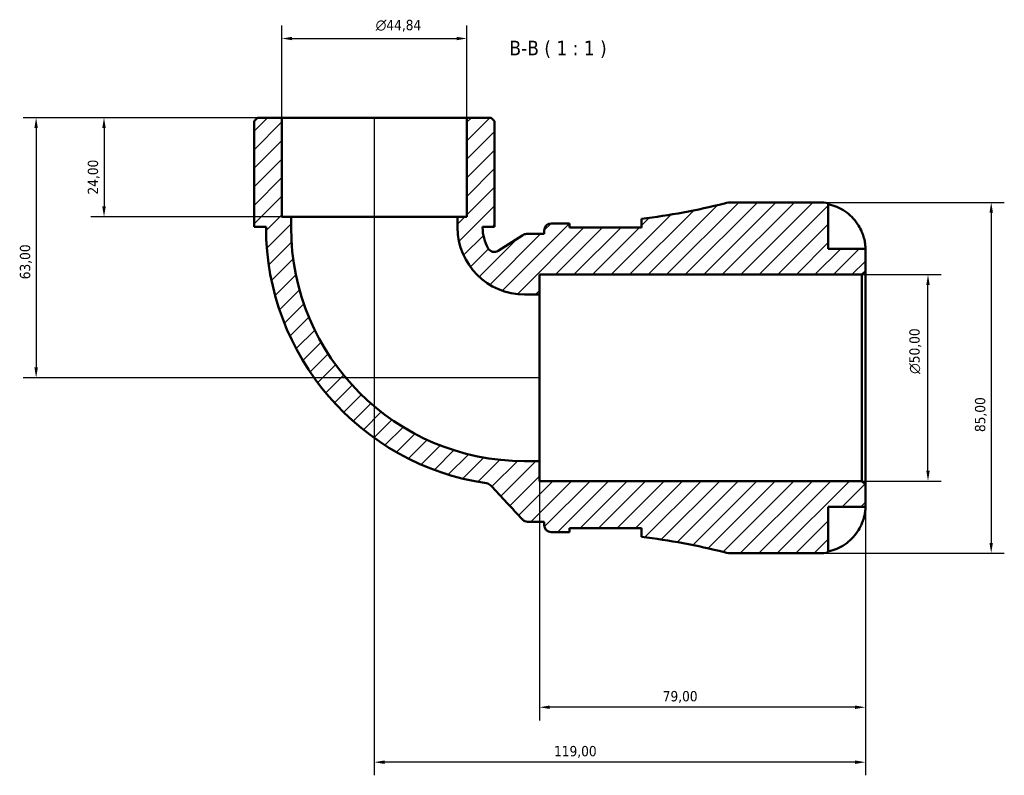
# Model space of a CAD drawing. Header units: millimetres. Extents: x 0 to 902, y 0 to 787.
# Tile 4 of 6: x 263 to 502, y 604 to 787. Entities that reach past the tile are written whole.
import ezdxf

# ---------------------------------------------------------------- set-up
doc = ezdxf.new("R2010")
doc.units = ezdxf.units.MM
for name, color, linetype, lineweight in [('Dimension (ISO)', 7, 'Continuous', 25), ('Hatch (ISO)', 7, 'Continuous', 18), ('Symbol (ISO)', 7, 'Continuous', 25), ('Visible (ISO)', 7, 'Continuous', 50)]:
    doc.layers.add(name, color=color, linetype=linetype, lineweight=lineweight)
doc.styles.add('Label Text (ISO)', font='tahoma.ttf')
doc.styles.add('Note Text (ISO)', font='tahoma.ttf')
doc.dimstyles.new('Default (ISO)', dxfattribs={"dimtxt": 2.5, "dimasz": 2.5, "dimexe": 3.175, "dimexo": 0, "dimgap": 0.762, "dimtad": 1, "dimrnd": 1e-08, "dimzin": 0, "dimtxsty": 'Note Text (ISO)', "dimcen": 0.09, "dimdle": 10, "dimclrd": 256, "dimclre": 256, "dimclrt": 256, "dimazin": 0, "dimtfac": 1.402080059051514, "dimtmove": 0, "dimatfit": 3, "dimfxl": 1, "dimtolj": 1, "dimtzin": 0, "dimlwd": -1, "dimlwe": -1, "dimarcsym": 0})

# ---------------------------------------------------------------- blocks, each defined once
blk = doc.blocks.new('*D7')
at = {"layer": 'Defpoints', "color": 0, "transparency": 16777216}
for p in [(467.2915392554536, 725.2982880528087), (483.2915392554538, 725.2982880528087), (467.2915392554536, 675.2982880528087)]:
    blk.add_point(p, dxfattribs=at)
at = {"layer": 'Dimension (ISO)', "transparency": 16777216}
for p, q in [((467.2915392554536, 725.2982880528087), (486.4665392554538, 725.2982880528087)), ((483.2915392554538, 677.7982880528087), (483.2915392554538, 722.7982880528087)), ((467.2915392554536, 675.2982880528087), (486.4665392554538, 675.2982880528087))]:
    blk.add_line(p, q, dxfattribs=at)
for points in [[(482.8748725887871, 722.7982880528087), (483.7082059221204, 722.7982880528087), (483.2915392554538, 725.2982880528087)], [(482.8748725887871, 677.7982880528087), (483.7082059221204, 677.7982880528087), (483.2915392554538, 675.2982880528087)]]:
    blk.add_solid(points, dxfattribs=at)
at = {"layer": 'Dimension (ISO)', "color": 232, "true_color": 0xca0064, "transparency": 16777216, "insert": (478.7680413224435, 701.2430876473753), "char_height": 2.5, "attachment_point": 1, "rotation": 90, "style": 'Note Text (ISO)'}
blk.add_mtext('\\A1;\\fAIGDT|b0|i0;\\H2.5000;\\ln\\fTahoma|b0|i0;\\H2.5000;50,00', dxfattribs=at)
blk = doc.blocks.new('*D8')
at = {"layer": 'Defpoints', "color": 0, "transparency": 16777216}
for p in [(456.8915392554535, 742.7982880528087), (456.8915392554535, 657.7982880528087), (498.6085943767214, 657.7982880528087)]:
    blk.add_point(p, dxfattribs=at)
at = {"layer": 'Dimension (ISO)', "transparency": 16777216}
for p, q in [((456.8915392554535, 742.7982880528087), (501.7835943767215, 742.7982880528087)), ((498.6085943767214, 740.2982880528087), (498.6085943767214, 660.2982880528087)), ((456.8915392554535, 657.7982880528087), (501.7835943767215, 657.7982880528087))]:
    blk.add_line(p, q, dxfattribs=at)
for points in [[(498.1919277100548, 740.2982880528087), (499.0252610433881, 740.2982880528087), (498.6085943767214, 742.7982880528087)], [(498.1919277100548, 660.2982880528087), (499.0252610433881, 660.2982880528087), (498.6085943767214, 657.7982880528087)]]:
    blk.add_solid(points, dxfattribs=at)
at = {"layer": 'Dimension (ISO)', "color": 232, "true_color": 0xca0064, "transparency": 16777216, "insert": (494.6682868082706, 687.155406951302), "char_height": 2.5, "attachment_point": 1, "rotation": 90, "style": 'Note Text (ISO)'}
blk.add_mtext('\\A1;85,00', dxfattribs=at)
blk = doc.blocks.new('*D9')
at = {"layer": 'Defpoints', "color": 0, "transparency": 16777216}
for p in [(326.7190392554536, 763.2982880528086), (283.6463392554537, 739.2982880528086), (328.9612892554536, 739.2982880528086)]:
    blk.add_point(p, dxfattribs=at)
at = {"layer": 'Dimension (ISO)', "transparency": 16777216}
for p, q in [((326.7190392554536, 763.2982880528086), (280.4713392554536, 763.2982880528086)), ((283.6463392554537, 760.7982880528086), (283.6463392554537, 741.7982880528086)), ((328.9612892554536, 739.2982880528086), (280.4713392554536, 739.2982880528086))]:
    blk.add_line(p, q, dxfattribs=at)
for points in [[(283.229672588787, 760.7982880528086), (284.0630059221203, 760.7982880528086), (283.6463392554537, 763.2982880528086)], [(283.229672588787, 741.7982880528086), (284.0630059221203, 741.7982880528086), (283.6463392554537, 739.2982880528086)]]:
    blk.add_solid(points, dxfattribs=at)
at = {"layer": 'Dimension (ISO)', "color": 232, "true_color": 0xca0064, "transparency": 16777216, "insert": (279.7110686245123, 744.6847890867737), "char_height": 2.5, "attachment_point": 1, "rotation": 90, "style": 'Note Text (ISO)'}
blk.add_mtext('\\A1;24,00', dxfattribs=at)
blk = doc.blocks.new('*D10')
at = {"layer": 'Defpoints', "color": 0, "transparency": 16777216}
for p in [(326.7190392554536, 763.2982880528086), (267.1950929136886, 700.2982880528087), (389.1415392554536, 700.2982880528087)]:
    blk.add_point(p, dxfattribs=at)
at = {"layer": 'Dimension (ISO)', "transparency": 16777216}
for p, q in [((326.7190392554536, 763.2982880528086), (264.0200929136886, 763.2982880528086)), ((267.1950929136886, 760.7982880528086), (267.1950929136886, 702.7982880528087)), ((389.1415392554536, 700.2982880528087), (264.0200929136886, 700.2982880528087))]:
    blk.add_line(p, q, dxfattribs=at)
for points in [[(266.7784262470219, 760.7982880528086), (267.6117595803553, 760.7982880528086), (267.1950929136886, 763.2982880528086)], [(266.7784262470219, 702.7982880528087), (267.6117595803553, 702.7982880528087), (267.1950929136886, 700.2982880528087)]]:
    blk.add_solid(points, dxfattribs=at)
at = {"layer": 'Dimension (ISO)', "color": 232, "true_color": 0xca0064, "transparency": 16777216, "insert": (263.2598222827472, 724.1646413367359), "char_height": 2.5, "attachment_point": 1, "rotation": 90, "style": 'Note Text (ISO)'}
blk.add_mtext('\\A1;63,00', dxfattribs=at)
blk = doc.blocks.new('*D11')
at = {"layer": 'Defpoints', "color": 0, "transparency": 16777216}
for p in [(371.5640392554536, 782.4790122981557), (326.7190392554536, 763.2982880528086), (371.5640392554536, 763.2982880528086)]:
    blk.add_point(p, dxfattribs=at)
at = {"layer": 'Dimension (ISO)', "transparency": 16777216}
for p, q in [((326.7190392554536, 763.2982880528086), (326.7190392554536, 785.6540122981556)), ((371.5640392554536, 763.2982880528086), (371.5640392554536, 785.6540122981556)), ((329.2190392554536, 782.4790122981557), (369.0640392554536, 782.4790122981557))]:
    blk.add_line(p, q, dxfattribs=at)
for points in [[(329.2190392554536, 782.8956789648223), (329.2190392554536, 782.062345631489), (326.7190392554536, 782.4790122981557)], [(369.0640392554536, 782.8956789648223), (369.0640392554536, 782.062345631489), (371.5640392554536, 782.4790122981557)]]:
    blk.add_solid(points, dxfattribs=at)
at = {"layer": 'Dimension (ISO)', "color": 232, "true_color": 0xca0064, "transparency": 16777216, "insert": (349.4649751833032, 787.0025102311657), "char_height": 2.5, "attachment_point": 1, "style": 'Note Text (ISO)'}
blk.add_mtext('\\A1;\\fAIGDT|b0|i0;\\H2.5000;\\ln\\fTahoma|b0|i0;\\H2.5000;44,84', dxfattribs=at)
blk = doc.blocks.new('*D12')
at = {"layer": 'Defpoints', "color": 0, "transparency": 16777216}
for p in [(389.1415392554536, 680.1180380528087), (468.1415392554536, 674.4482880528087), (389.1415392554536, 620.5010447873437)]:
    blk.add_point(p, dxfattribs=at)
at = {"layer": 'Dimension (ISO)', "transparency": 16777216}
for p, q in [((389.1415392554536, 680.1180380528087), (389.1415392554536, 617.3260447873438)), ((468.1415392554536, 674.4482880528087), (468.1415392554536, 617.3260447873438)), ((465.6415392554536, 620.5010447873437), (391.6415392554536, 620.5010447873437))]:
    blk.add_line(p, q, dxfattribs=at)
for points in [[(391.6415392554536, 620.9177114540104), (391.6415392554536, 620.0843781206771), (389.1415392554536, 620.5010447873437)], [(465.6415392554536, 620.9177114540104), (465.6415392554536, 620.0843781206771), (468.1415392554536, 620.5010447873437)]]:
    blk.add_solid(points, dxfattribs=at)
at = {"layer": 'Dimension (ISO)', "color": 232, "true_color": 0xca0064, "transparency": 16777216, "insert": (419.0196453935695, 624.4346364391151), "char_height": 2.5, "attachment_point": 1, "style": 'Note Text (ISO)'}
blk.add_mtext('\\A1;79,00', dxfattribs=at)
blk = doc.blocks.new('*D13')
at = {"layer": 'Defpoints', "color": 0, "transparency": 16777216}
for p in [(349.1415392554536, 763.2982880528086), (468.1415392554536, 674.4482880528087), (349.1415392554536, 607.1932561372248)]:
    blk.add_point(p, dxfattribs=at)
at = {"layer": 'Dimension (ISO)', "transparency": 16777216}
for p, q in [((349.1415392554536, 763.2982880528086), (349.1415392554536, 604.0182561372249)), ((468.1415392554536, 674.4482880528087), (468.1415392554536, 604.0182561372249)), ((465.6415392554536, 607.1932561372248), (351.6415392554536, 607.1932561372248))]:
    blk.add_line(p, q, dxfattribs=at)
for points in [[(351.6415392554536, 607.6099228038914), (351.6415392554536, 606.7765894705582), (349.1415392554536, 607.1932561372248)], [(465.6415392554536, 607.6099228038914), (465.6415392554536, 606.7765894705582), (468.1415392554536, 607.1932561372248)]]:
    blk.add_solid(points, dxfattribs=at)
at = {"layer": 'Dimension (ISO)', "color": 232, "true_color": 0xca0064, "transparency": 16777216, "insert": (392.6877112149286, 611.1268477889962), "char_height": 2.5, "attachment_point": 1, "style": 'Note Text (ISO)'}
blk.add_mtext('\\A1;119,00', dxfattribs=at)

msp = doc.modelspace()

# ---------------------------------------------------------------- hatches: boundary and pattern name
at = {"layer": 'Hatch (ISO)'}
h = msp.add_hatch(dxfattribs=at)
h.set_pattern_fill('ANSI31', color=256, scale=25.4, style=0)
h.set_pattern_definition([(45, (0, 0), (-2.245064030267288, 2.245064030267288), [])])
edge = h.paths.add_edge_path()
edge.add_ellipse((436.0325572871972, 666.2982880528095), major_axis=(-2.081870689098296, -8.241105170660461), ratio=1, start_angle=0, end_angle=14.17745844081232)
edge.add_line((436.0325572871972, 657.7982880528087), (456.8915392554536, 657.7982880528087))
edge.add_ellipse((456.8915392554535, 669.0482880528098), major_axis=(8.881784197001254e-14, -11.25000000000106), ratio=1, start_angle=0, end_angle=11.53695903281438)
edge.add_line((459.1415392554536, 658.0255842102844), (459.1415392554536, 669.0482880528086))
edge.add_line((459.1415392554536, 669.0482880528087), (468.1415392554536, 669.0482880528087))
edge.add_line((468.1415392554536, 669.0482880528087), (468.1415392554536, 674.4482880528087))
edge.add_line((468.1415392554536, 674.4482880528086), (467.2915392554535, 675.2982880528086))
edge.add_line((467.2915392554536, 675.2982880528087), (389.1415392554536, 675.2982880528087))
edge.add_line((389.1415392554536, 675.2982880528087), (389.1415392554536, 680.1180380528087))
edge.add_line((389.1415392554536, 680.1180380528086), (385.5415392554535, 680.1180380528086))
edge.add_ellipse((385.5415392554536, 736.6982880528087), major_axis=(4.440892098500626e-15, -56.58024999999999), ratio=1, start_angle=270, end_angle=360, ccw=False)
edge.add_line((328.9612892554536, 736.6982880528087), (328.9612892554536, 739.2982880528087))
edge.add_line((328.9612892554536, 739.2982880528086), (326.7190392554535, 739.2982880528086))
edge.add_line((326.7190392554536, 739.2982880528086), (326.7190392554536, 763.2982880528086))
edge.add_line((326.7190392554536, 763.2982880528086), (320.8422892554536, 763.2982880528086))
edge.add_line((320.8422892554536, 763.2982880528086), (319.9922892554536, 762.4482880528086))
edge.add_line((319.9922892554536, 762.4482880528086), (319.9922892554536, 736.8982880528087))
edge.add_line((319.9922892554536, 736.8982880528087), (322.9072142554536, 736.8982880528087))
edge.add_line((322.9072142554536, 736.8982880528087), (322.9072142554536, 736.6982880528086))
edge.add_ellipse((385.5415392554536, 736.6982880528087), major_axis=(-62.634325, -2.220446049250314e-14), ratio=1, start_angle=0, end_angle=81.57190200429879)
edge.add_spline(control_points=[(376.3613419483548, 674.740377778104), (376.5503297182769, 674.7123757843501), (376.7332520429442, 674.6527145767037), (377.0715627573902, 674.4750975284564), (377.2245433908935, 674.3584057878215), (377.3549084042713, 674.2187438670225)], knot_values=[-0.1146306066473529, -0.1146306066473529, -0.1146306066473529, -0.1146306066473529, -0.0573153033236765, -0.0573153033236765, 0, 0, 0, 0], degree=3, periodic=0)
edge.add_line((377.3549084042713, 674.2187438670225), (385.0374921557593, 665.9882809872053))
edge.add_spline(control_points=[(385.0374921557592, 665.9882809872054), (385.1207827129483, 665.8990506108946), (385.2134419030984, 665.8190498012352), (385.4142893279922, 665.6802772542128), (385.5218946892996, 665.6219082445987), (385.8396104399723, 665.4915255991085), (386.0588592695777, 665.4482880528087), (386.2802244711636, 665.4482880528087)], knot_values=[-0.1396473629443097, -0.1396473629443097, -0.1396473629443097, -0.1396473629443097, -0.1030284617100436, -0.1030284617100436, -0.06640956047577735, -0.06640956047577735, 0, 0, 0, 0], degree=3, periodic=0)
edge.add_line((386.2802244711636, 665.4482880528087), (390.2815392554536, 665.4482880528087))
edge.add_line((390.2815392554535, 665.4482880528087), (390.2815392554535, 664.5982880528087))
edge.add_ellipse((391.9815392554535, 664.5982880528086), major_axis=(-1.699999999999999, -5.990739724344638e-40), ratio=1, start_angle=2.993463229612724e-13, end_angle=90)
edge.add_line((391.9815392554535, 662.8982880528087), (395.0215392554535, 662.8982880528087))
edge.add_ellipse((395.0215392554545, 503.9557782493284), major_axis=(-8.97060203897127e-13, 158.9425098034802), ratio=1, start_angle=359.5007272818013, end_angle=360, ccw=False)
edge.add_line((396.4065392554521, 662.8922536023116), (396.4065392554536, 663.8982880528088))
edge.add_line((396.4065392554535, 663.8982880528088), (413.9065392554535, 663.8982880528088))
edge.add_line((413.9065392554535, 663.8982880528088), (413.9065392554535, 661.772374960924))
edge.add_ellipse((395.0215392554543, 503.9557782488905), major_axis=(18.88499999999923, 157.8165967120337), ratio=1, start_angle=352.64634856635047, end_angle=360, ccw=False)
edge = h.paths.add_edge_path()
edge.add_ellipse((436.0325572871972, 734.298288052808), major_axis=(-1.06581410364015e-13, 8.500000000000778), ratio=1, start_angle=0, end_angle=14.17745844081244)
edge.add_ellipse((395.0215392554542, 896.6407978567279), major_axis=(38.92914734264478, -154.1014046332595), ratio=1, start_angle=352.6463485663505, end_angle=360, ccw=False)
edge.add_line((413.9065392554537, 738.8242011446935), (413.9065392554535, 736.6982880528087))
edge.add_line((413.9065392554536, 736.6982880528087), (396.4065392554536, 736.6982880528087))
edge.add_line((396.4065392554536, 736.6982880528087), (396.4065392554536, 737.7043225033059))
edge.add_ellipse((395.0215392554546, 896.6407978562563), major_axis=(1.384999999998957, -158.9364753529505), ratio=1, start_angle=359.50072728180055, end_angle=360, ccw=False)
edge.add_line((395.0215392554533, 737.6982880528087), (391.9815392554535, 737.6982880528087))
edge.add_ellipse((391.9815392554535, 735.9982880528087), major_axis=(0, 1.700000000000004), ratio=1, start_angle=0, end_angle=89.99999999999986)
edge.add_line((390.2815392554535, 735.9982880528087), (390.2815392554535, 735.1482880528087))
edge.add_line((390.2815392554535, 735.1482880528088), (386.0364615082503, 735.1482880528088))
edge.add_ellipse((386.0364615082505, 733.4482880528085), major_axis=(-2.664535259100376e-14, 1.700000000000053), ratio=1, start_angle=0, end_angle=32.46380302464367)
edge.add_line((385.1239581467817, 734.8826302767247), (379.1084333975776, 731.0556589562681))
edge.add_ellipse((378.195930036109, 732.490001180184), major_axis=(0.9125033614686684, -1.43434222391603), ratio=1, start_angle=267.34451794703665, end_angle=360, ccw=False)
edge.add_ellipse((385.5415392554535, 736.6982880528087), major_axis=(-8.820687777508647, -5.053356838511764), ratio=1, start_angle=330.19167902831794, end_angle=360, ccw=False)
edge.add_line((375.3758642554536, 736.6982880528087), (375.3758642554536, 736.8982880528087))
edge.add_line((375.3758642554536, 736.8982880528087), (378.2907892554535, 736.8982880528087))
edge.add_line((378.2907892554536, 736.8982880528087), (378.2907892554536, 762.4482880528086))
edge.add_line((378.2907892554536, 762.4482880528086), (377.4407892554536, 763.2982880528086))
edge.add_line((377.4407892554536, 763.2982880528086), (371.5640392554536, 763.2982880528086))
edge.add_line((371.5640392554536, 763.2982880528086), (371.5640392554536, 739.2982880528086))
edge.add_line((371.5640392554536, 739.2982880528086), (369.3217892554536, 739.2982880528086))
edge.add_line((369.3217892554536, 739.2982880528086), (369.3217892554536, 736.6982880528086))
edge.add_ellipse((385.5415392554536, 736.6982880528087), major_axis=(-16.21974999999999, 4.440892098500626e-15), ratio=1, start_angle=0, end_angle=90)
edge.add_line((385.5415392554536, 720.4785380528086), (389.1415392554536, 720.4785380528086))
edge.add_line((389.1415392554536, 720.4785380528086), (389.1415392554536, 725.2982880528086))
edge.add_line((389.1415392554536, 725.2982880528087), (467.2915392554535, 725.2982880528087))
edge.add_line((467.2915392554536, 725.2982880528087), (468.1415392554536, 726.1482880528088))
edge.add_line((468.1415392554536, 726.1482880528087), (468.1415392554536, 731.5482880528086))
edge.add_line((468.1415392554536, 731.5482880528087), (459.1415392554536, 731.5482880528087))
edge.add_line((459.1415392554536, 731.5482880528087), (459.1415392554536, 742.570991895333))
edge.add_ellipse((456.8915392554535, 731.5482880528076), major_axis=(2.250000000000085, 11.02270384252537), ratio=1, start_angle=0, end_angle=11.53695903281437)
edge.add_line((456.8915392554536, 742.7982880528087), (436.0325572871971, 742.7982880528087))

# ---------------------------------------------------------------- linework, layer by layer
at = {"layer": 'Visible (ISO)'}
for p, q in [((320.8422892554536, 763.2982880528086), (319.9922892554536, 762.4482880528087)), ((319.9922892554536, 762.4482880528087), (319.9922892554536, 736.8982880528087)), ((326.7190392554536, 763.2982880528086), (320.8422892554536, 763.2982880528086)), ((326.7190392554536, 739.2982880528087), (326.7190392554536, 763.2982880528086)), ((371.5640392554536, 763.2982880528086), (326.7190392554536, 763.2982880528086)), ((377.4407892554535, 763.2982880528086), (371.5640392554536, 763.2982880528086)), ((371.5640392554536, 763.2982880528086), (371.5640392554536, 739.2982880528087)), ((378.2907892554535, 762.4482880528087), (377.4407892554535, 763.2982880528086)), ((378.2907892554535, 736.8982880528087), (378.2907892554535, 762.4482880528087)), ((456.8915392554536, 742.7982880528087), (436.0325572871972, 742.7982880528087)), ((459.1415392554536, 731.5482880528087), (459.1415392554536, 742.570991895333)), ((328.9612892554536, 739.2982880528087), (326.7190392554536, 739.2982880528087)), ((328.9612892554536, 736.6982880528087), (328.9612892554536, 739.2982880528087)), ((369.3217892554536, 739.2982880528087), (328.9612892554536, 739.2982880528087)), ((371.5640392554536, 739.2982880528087), (369.3217892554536, 739.2982880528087)), ((369.3217892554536, 739.2982880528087), (369.3217892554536, 736.6982880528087)), ((395.0215392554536, 737.6982880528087), (391.9815392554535, 737.6982880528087)), ((396.4065392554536, 736.6982880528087), (396.4065392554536, 737.7043225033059)), ((413.9065392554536, 738.8242011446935), (413.9065392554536, 736.6982880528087)), ((319.9922892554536, 736.8982880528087), (322.9072142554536, 736.8982880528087)), ((322.9072142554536, 736.8982880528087), (322.9072142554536, 736.6982880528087)), ((375.3758642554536, 736.6982880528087), (375.3758642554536, 736.8982880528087)), ((375.3758642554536, 736.8982880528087), (378.2907892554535, 736.8982880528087)), ((385.1239581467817, 734.8826302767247), (379.1084333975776, 731.0556589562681)), ((390.2815392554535, 735.1482880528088), (386.0364615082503, 735.1482880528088)), ((390.2815392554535, 735.9982880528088), (390.2815392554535, 735.1482880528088)), ((413.9065392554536, 736.6982880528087), (396.4065392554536, 736.6982880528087)), ((468.1415392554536, 731.5482880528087), (459.1415392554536, 731.5482880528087)), ((468.1415392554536, 726.1482880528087), (468.1415392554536, 731.5482880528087)), ((389.1415392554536, 720.4785380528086), (389.1415392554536, 725.2982880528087)), ((389.1415392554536, 725.2982880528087), (467.2915392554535, 725.2982880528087)), ((467.2915392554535, 725.2982880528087), (468.1415392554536, 726.1482880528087)), ((467.2915392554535, 725.2982880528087), (467.2915392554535, 675.2982880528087)), ((468.1415392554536, 674.4482880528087), (468.1415392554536, 726.1482880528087)), ((385.5415392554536, 720.4785380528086), (389.1415392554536, 720.4785380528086)), ((389.1415392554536, 680.1180380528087), (389.1415392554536, 720.4785380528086)), ((389.1415392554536, 680.1180380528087), (385.5415392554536, 680.1180380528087)), ((389.1415392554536, 675.2982880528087), (389.1415392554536, 680.1180380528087)), ((467.2915392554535, 675.2982880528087), (389.1415392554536, 675.2982880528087)), ((468.1415392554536, 674.4482880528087), (467.2915392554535, 675.2982880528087)), ((468.1415392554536, 669.0482880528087), (468.1415392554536, 674.4482880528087)), ((459.1415392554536, 658.0255842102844), (459.1415392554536, 669.0482880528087)), ((459.1415392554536, 669.0482880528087), (468.1415392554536, 669.0482880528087)), ((386.2802244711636, 665.4482880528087), (390.2815392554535, 665.4482880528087)), ((390.2815392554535, 665.4482880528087), (390.2815392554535, 664.5982880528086)), ((396.4065392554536, 662.8922536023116), (396.4065392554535, 663.8982880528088)), ((396.4065392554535, 663.8982880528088), (413.9065392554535, 663.8982880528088)), ((413.9065392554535, 663.8982880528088), (413.9065392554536, 661.772374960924)), ((391.9815392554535, 662.8982880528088), (395.0215392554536, 662.8982880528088)), ((436.0325572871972, 657.7982880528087), (456.8915392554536, 657.7982880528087))]:
    msp.add_line(p, q, dxfattribs=at)
for centre, radius, start, end in [((395.0215392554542, 896.6407978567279), 158.9425098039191, 276.8238070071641, 284.1774584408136), ((436.0325572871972, 734.298288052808), 8.500000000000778, 90.0000000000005, 104.1774584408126), ((456.8915392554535, 731.5482880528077), 11.25000000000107, 78.46304096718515, 89.99999999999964), ((391.9815392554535, 735.9982880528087), 1.700000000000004, 90, 180), ((395.0215392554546, 896.6407978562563), 158.9425098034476, 269.9999999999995, 270.499272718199), ((385.5415392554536, 736.6982880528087), 62.634325, 180, 261.5719020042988), ((385.5415392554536, 736.6982880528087), 56.58024999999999, 180, 270), ((385.5415392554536, 736.6982880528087), 16.21974999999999, 180, 270), ((385.5415392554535, 736.6982880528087), 10.16567499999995, 180, 209.8083209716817), ((386.0364615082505, 733.4482880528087), 1.700000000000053, 90, 122.4638030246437), ((378.195930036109, 732.4900011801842), 1.7, 209.8083209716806, 302.4638030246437), ((391.9815392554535, 664.5982880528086), 1.699999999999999, 180, 270), ((395.0215392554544, 503.9557782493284), 158.9425098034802, 89.50072728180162, 90.00000000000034), ((395.0215392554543, 503.9557782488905), 158.9425098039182, 75.82254155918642, 83.17619299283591), ((436.0325572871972, 666.2982880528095), 8.500000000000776, 255.822541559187, 269.9999999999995), ((456.8915392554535, 669.0482880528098), 11.25000000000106, 270.0000000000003, 281.5369590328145)]:
    msp.add_arc(centre, radius, start, end, dxfattribs=at)
for points, knots in [([(459.1415392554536, 742.3307932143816), (459.861236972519, 742.183046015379), (460.5641078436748, 741.9609334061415), (461.8279060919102, 741.4358467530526), (462.5020452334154, 741.0812012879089), (463.7601667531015, 740.2374148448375), (464.3441599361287, 739.7482899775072), (465.3271164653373, 738.761779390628), (465.816156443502, 738.1730635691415), (466.5586454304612, 737.0568263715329), (466.8414283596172, 736.5486441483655), (467.0745635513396, 736.0482880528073)], [0.2134384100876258, 0.2134384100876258, 0.2134384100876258, 0.2134384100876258, 0.4155997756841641, 0.4155997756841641, 0.6240004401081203, 0.6240004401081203, 0.8324011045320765, 0.8324011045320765, 1.041788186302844, 1.041788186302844, 1.201242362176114, 1.201242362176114, 1.201242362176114, 1.201242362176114]), ([(467.0745635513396, 736.0482880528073), (467.1719090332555, 735.8393646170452), (467.2635489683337, 735.6278611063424), (467.4327317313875, 735.2055877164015), (467.5101144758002, 734.995685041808), (467.6687066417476, 734.5259017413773), (467.7452040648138, 734.2688861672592), (467.9267997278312, 733.5737961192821), (468.0037449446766, 733.1635323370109), (468.1063402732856, 732.4216848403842), (468.1260757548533, 732.1110777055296), (468.1436786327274, 731.6665592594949), (468.1415392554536, 731.5482880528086), (468.1415392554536, 731.5482880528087)], [-0.7287781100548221, -0.7287781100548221, -0.7287781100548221, -0.7287781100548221, -0.6586457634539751, -0.6586457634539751, -0.5894873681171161, -0.5894873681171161, -0.5028286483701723, -0.5028286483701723, -0.347823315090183, -0.347823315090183, -0.1787056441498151, -0.1787056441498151, 0, 0, 0, 0]), ([(376.3613419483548, 674.740377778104), (376.5503297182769, 674.7123757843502), (376.7332520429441, 674.6527145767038), (377.0715627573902, 674.4750975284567), (377.2245433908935, 674.3584057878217), (377.3549084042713, 674.2187438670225)], [-0.1146306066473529, -0.1146306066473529, -0.1146306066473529, -0.1146306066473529, -0.0573153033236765, -0.0573153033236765, 0, 0, 0, 0]), ([(377.3549084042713, 674.2187438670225), (378.6512398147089, 672.829965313), (379.9475712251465, 671.4411867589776), (382.5084324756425, 668.6976991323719), (383.7729623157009, 667.3429900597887), (385.0374921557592, 665.9882809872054)], [-1.199757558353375, -1.199757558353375, -1.199757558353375, -1.199757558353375, -0.6298222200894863, -0.6298222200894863, -0.07386852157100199, -0.07386852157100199, -0.07386852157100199, -0.07386852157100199]), ([(468.1415392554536, 669.0482880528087), (468.1415392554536, 669.0482880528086), (468.1420138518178, 668.9946951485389), (468.1379249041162, 668.7721477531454), (468.1326934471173, 668.593039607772), (468.0905314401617, 668.0492569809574), (468.0437715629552, 667.6502220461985), (467.8902095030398, 666.8828081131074), (467.8109543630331, 666.557590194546), (467.633128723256, 665.9586089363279), (467.5442516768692, 665.6934348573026), (467.3386881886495, 665.146528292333), (467.2216424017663, 664.8668160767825), (467.0878225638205, 664.5768134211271), (467.0812057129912, 664.5625434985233), (467.0745635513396, 664.5482880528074)], [-3.126212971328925, -3.126212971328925, -3.126212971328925, -3.126212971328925, -3.005921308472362, -3.005921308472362, -2.87295674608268, -2.87295674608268, -2.697893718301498, -2.697893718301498, -2.583387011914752, -2.583387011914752, -2.495475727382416, -2.495475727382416, -2.403102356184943, -2.403102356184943, -2.398316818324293, -2.398316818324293, -2.398316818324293, -2.398316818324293]), ([(385.0374921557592, 665.9882809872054), (385.1207827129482, 665.8990506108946), (385.2134419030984, 665.8190498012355), (385.4142893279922, 665.6802772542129), (385.5218946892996, 665.6219082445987), (385.8396104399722, 665.4915255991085), (386.0588592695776, 665.4482880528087), (386.2802244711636, 665.4482880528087)], [-0.1396473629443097, -0.1396473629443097, -0.1396473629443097, -0.1396473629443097, -0.1030284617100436, -0.1030284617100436, -0.06640956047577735, -0.06640956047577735, 0, 0, 0, 0]), ([(467.0745635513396, 664.5482880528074), (466.8414283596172, 664.0479319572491), (466.5586454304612, 663.5397497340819), (465.816156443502, 662.4235125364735), (465.3271164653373, 661.8347967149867), (464.3441599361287, 660.8482861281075), (463.7601667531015, 660.3591612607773), (462.5020452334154, 659.5153748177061), (461.8279060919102, 659.1607293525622), (460.5641078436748, 658.6356426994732), (459.8612369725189, 658.4135300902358), (459.1415392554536, 658.265782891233)], [5.502271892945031, 5.502271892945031, 5.502271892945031, 5.502271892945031, 5.6617260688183, 5.6617260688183, 5.871113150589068, 5.871113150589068, 6.079513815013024, 6.079513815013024, 6.28791447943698, 6.28791447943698, 6.490075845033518, 6.490075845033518, 6.490075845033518, 6.490075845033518])]:
    msp.add_open_spline(points, degree=3, knots=knots, dxfattribs=at)
for points in [[(413.7646956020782, 736.6982756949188), (413.8583760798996, 736.8874551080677), (413.9065392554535, 737.0624590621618), (413.9065392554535, 737.2204491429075)], [(413.9065392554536, 663.3761269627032), (413.9065392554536, 663.53406516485), (413.8583965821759, 663.7090270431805), (413.7646920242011, 663.898288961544)]]:
    msp.add_open_spline(points, degree=3, dxfattribs=at)

# ---------------------------------------------------------------- texts
at = {"layer": 'Symbol (ISO)', "insert": (381.8644466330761, 777.7982881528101), "char_height": 3.499999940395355, "attachment_point": 7, "style": 'Label Text (ISO)'}
msp.add_mtext('B-B ( 1 : 1 )', dxfattribs=at)

# ---------------------------------------------------------------- dimensions: what is measured, and where the dimension line sits
at = {"layer": 'Dimension (ISO)'}
for base, p1, p2, angle, picture, middle in [((371.5640392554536, 782.4790122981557), (326.7190392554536, 763.2982880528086), (371.5640392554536, 763.2982880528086), 180, '*D11', (355.0470392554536, 782.4790122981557)), ((483.2915392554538, 725.2982880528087), (467.2915392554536, 675.2982880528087), (467.2915392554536, 725.2982880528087), 90, '*D7', (483.2915392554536, 706.7982880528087))]:
    dim = msp.add_linear_dim(base=base, p1=p1, p2=p2, angle=angle, text='\\fAIGDT|b0|i0;\\H2.5000;\\ln\\fTahoma|b0|i0;\\H2.5000;<>', dimstyle='Default (ISO)', override={"dimdec": 2, "dimtp": 0, "dimtm": -0, "dimtdec": 2, "dimtofl": 0, "dimatfit": 1}, dxfattribs=at)
    dim.commit()
    dim.dimension.update_dxf_attribs({"geometry": picture, "text_midpoint": middle, "dimtype": 160})
for base, p1, p2, angle, picture, middle in [((267.1950929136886, 700.2982880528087), (326.7190392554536, 763.2982880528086), (389.1415392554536, 700.2982880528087), 270, '*D10', (267.1950929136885, 728.2982880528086)), ((283.6463392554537, 739.2982880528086), (326.7190392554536, 763.2982880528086), (328.9612892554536, 739.2982880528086), 270, '*D9', (283.6463392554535, 748.7982880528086)), ((349.1415392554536, 607.1932561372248), (468.1415392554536, 674.4482880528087), (349.1415392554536, 763.2982880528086), 180, '*D13', (397.6415392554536, 607.1932561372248)), ((498.6085943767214, 657.7982880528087), (456.8915392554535, 742.7982880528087), (456.8915392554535, 657.7982880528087), 90, '*D8', (498.6085943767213, 691.2982880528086)), ((389.1415392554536, 620.5010447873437), (468.1415392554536, 674.4482880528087), (389.1415392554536, 680.1180380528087), 180, '*D12', (423.1415392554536, 620.5010447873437))]:
    dim = msp.add_linear_dim(base=base, p1=p1, p2=p2, angle=angle, dimstyle='Default (ISO)', override={"dimdec": 2, "dimtp": 0, "dimtm": -0, "dimtdec": 2, "dimtofl": 0, "dimatfit": 1}, dxfattribs=at)
    dim.commit()
    dim.dimension.update_dxf_attribs({"geometry": picture, "text_midpoint": middle, "dimtype": 160})

doc.saveas('drawing.dxf')
